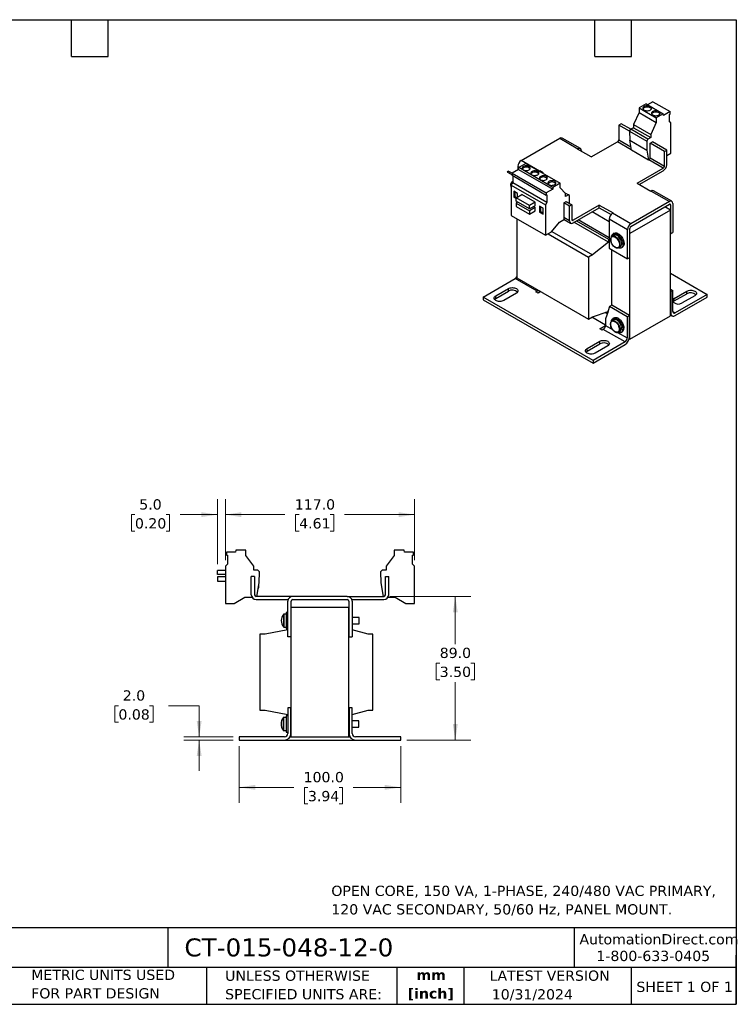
# Model space of a CAD drawing. Header units: millimetres. Extents: x 19 to 819, y 19 to 629.
# Tile 2 of 2: x 376 to 819, y 19 to 629. Entities that reach past the tile are written whole.
import ezdxf

# ---------------------------------------------------------------- set-up
doc = ezdxf.new("R2010")
doc.units = ezdxf.units.MM
doc.header["$LTSCALE"] = 3
doc.linetypes.add('SLD-Solid', pattern=[0])
doc.layers.add('TEXT', color=140, linetype='SLD-Solid', lineweight=25)
doc.styles.add('SLDTEXTSTYLE0', font='VERDANA.TTF')
doc.styles.add('SLDTEXTSTYLE1', font='VERDANAB.TTF')
doc.dimstyles.new('SLDDIMSTYLE0', dxfattribs={"dimtxt": 6.474023, "dimasz": 9.906, "dimexe": 0, "dimexo": 0.0625, "dimgap": 1.618506, "dimtad": 0, "dimtih": 1, "dimtoh": 1, "dimrnd": 1e-09, "dimzin": 4, "dimdsep": 46, "dimtxsty": 'SLDTEXTSTYLE0', "dimsah": 1, "dimcen": 0.09, "dimadec": 0, "dimazin": 1, "dimtfac": 1, "dimtofl": 0, "dimtmove": 0, "dimatfit": 3, "dimfxl": 0, "dimfrac": 2, "dimtolj": 1, "dimtzin": 12, "dimarcsym": 0})
doc.dimstyles.new('SLDDIMSTYLE2', dxfattribs={"dimtxt": 6.474023, "dimasz": 9.906, "dimexe": 0, "dimexo": 0.0625, "dimgap": 1.618506, "dimtad": 0, "dimtih": 1, "dimtoh": 1, "dimrnd": 1e-09, "dimzin": 4, "dimdsep": 46, "dimtxsty": 'SLDTEXTSTYLE0', "dimsah": 1, "dimcen": 0.09, "dimadec": 0, "dimazin": 1, "dimtfac": 1, "dimtmove": 0, "dimatfit": 0, "dimfxl": 0, "dimfrac": 2, "dimtolj": 1, "dimtzin": 12, "dimarcsym": 0})

# ---------------------------------------------------------------- blocks, each defined once
blk = doc.blocks.new('_D_2')
at = {"color": 7, "linetype": 'SLD-Solid', "lineweight": 0}
for p, q in [((511.52, 178.81), (511.52, 143.85)), ((611.52, 178.81), (611.52, 143.85)), ((511.52, 153.38), (545.29, 153.38)), ((554.06, 153.38), (551.89, 153.38)), ((551.89, 153.38), (551.89, 143.09)), ((573.3, 153.38), (575.48, 153.38)), ((575.48, 153.38), (575.48, 143.09)), ((611.52, 153.38), (582.08, 153.38)), ((551.89, 143.09), (554.06, 143.09)), ((575.48, 143.09), (573.3, 143.09))]:
    blk.add_line(p, q, dxfattribs=at)
at = {"color": 7, "linetype": 'SLD-Solid', "lineweight": 18}
for points in [[(511.52, 153.38), (521.43, 151.85), (521.43, 154.9)], [(611.52, 153.38), (601.62, 154.9), (601.62, 151.85)]]:
    blk.add_solid(points, dxfattribs=at)
at = {"color": 7, "linetype": 'SLD-Solid', "lineweight": 18, "char_height": 6.35, "attachment_point": 1, "style": 'SLDTEXTSTYLE0'}
for s, insert in [('100.0', (551.37, 162.89)), ('3.94', (554.06, 151.15))]:
    blk.add_mtext(s, dxfattribs=dict(at, insert=insert))
blk = doc.blocks.new('_D_3')
at = {"color": 7, "linetype": 'SLD-Solid', "lineweight": 0}
for p, q in [((436.79, 203.93), (434.62, 203.93)), ((434.62, 203.93), (434.62, 193.64)), ((456.03, 203.93), (458.2, 203.93)), ((458.2, 203.93), (458.2, 193.64)), ((467.7, 203.93), (486.75, 203.93)), ((486.75, 203.93), (486.75, 184.62)), ((434.62, 193.64), (436.79, 193.64)), ((458.2, 193.64), (456.03, 193.64)), ((507.71, 184.62), (477.23, 184.62)), ((507.71, 182.62), (477.23, 182.62)), ((486.75, 182.62), (486.75, 163.57))]:
    blk.add_line(p, q, dxfattribs=at)
at = {"color": 7, "linetype": 'SLD-Solid', "lineweight": 18}
for points in [[(486.75, 184.62), (488.28, 194.53), (485.23, 194.53)], [(486.75, 182.62), (485.23, 172.72), (488.28, 172.72)]]:
    blk.add_solid(points, dxfattribs=at)
at = {"color": 7, "linetype": 'SLD-Solid', "lineweight": 18, "char_height": 6.35, "attachment_point": 1, "style": 'SLDTEXTSTYLE0'}
for s, insert in [('2.0', (439.48, 213.44)), ('0.08', (436.79, 201.7))]:
    blk.add_mtext(s, dxfattribs=dict(at, insert=insert))
blk = doc.blocks.new('_D_4')
at = {"color": 7, "linetype": 'SLD-Solid', "lineweight": 0}
for p, q in [((604.83, 271.62), (654.78, 271.62)), ((645.25, 271.62), (645.25, 242.04)), ((635.63, 230.3), (633.46, 230.3)), ((633.46, 230.3), (633.46, 220.01)), ((654.87, 230.3), (657.04, 230.3)), ((657.04, 230.3), (657.04, 220.01)), ((633.46, 220.01), (635.63, 220.01)), ((657.04, 220.01), (654.87, 220.01)), ((645.25, 182.62), (645.25, 218.57)), ((615.33, 182.62), (654.78, 182.62))]:
    blk.add_line(p, q, dxfattribs=at)
at = {"color": 7, "linetype": 'SLD-Solid', "lineweight": 18}
for points in [[(645.25, 271.62), (643.73, 261.72), (646.77, 261.72)], [(645.25, 182.62), (646.77, 192.53), (643.73, 192.53)]]:
    blk.add_solid(points, dxfattribs=at)
at = {"color": 7, "linetype": 'SLD-Solid', "lineweight": 18, "char_height": 6.35, "attachment_point": 1, "style": 'SLDTEXTSTYLE0'}
for s, insert in [('89.0', (635.63, 239.82)), ('3.50', (635.63, 228.08))]:
    blk.add_mtext(s, dxfattribs=dict(at, insert=insert))
blk = doc.blocks.new('_D_5')
at = {"color": 7, "linetype": 'SLD-Solid', "lineweight": 0}
for p, q in [((503.02, 294.12), (503.02, 331.74)), ((620.02, 294.12), (620.02, 331.74)), ((503.02, 322.21), (539.86, 322.21)), ((548.63, 322.21), (546.46, 322.21)), ((546.46, 322.21), (546.46, 311.92)), ((567.87, 322.21), (570.04, 322.21)), ((570.04, 322.21), (570.04, 311.92)), ((620.02, 322.21), (576.64, 322.21)), ((546.46, 311.92), (548.63, 311.92)), ((570.04, 311.92), (567.87, 311.92))]:
    blk.add_line(p, q, dxfattribs=at)
at = {"color": 7, "linetype": 'SLD-Solid', "lineweight": 18}
for points in [[(503.02, 322.21), (512.93, 320.69), (512.93, 323.74)], [(620.02, 322.21), (610.12, 323.74), (610.12, 320.69)]]:
    blk.add_solid(points, dxfattribs=at)
at = {"color": 7, "linetype": 'SLD-Solid', "lineweight": 18, "char_height": 6.35, "attachment_point": 1, "style": 'SLDTEXTSTYLE0'}
for s, insert in [('117.0', (545.94, 331.73)), ('4.61', (548.63, 319.99))]:
    blk.add_mtext(s, dxfattribs=dict(at, insert=insert))
blk = doc.blocks.new('_D_6')
at = {"color": 7, "linetype": 'SLD-Solid', "lineweight": 0}
for p, q in [((498.02, 291.51), (498.02, 331.74)), ((503.02, 294.12), (503.02, 331.74)), ((447, 322.21), (444.82, 322.21)), ((444.82, 322.21), (444.82, 311.92)), ((466.24, 322.21), (468.41, 322.21)), ((468.41, 322.21), (468.41, 311.92)), ((498.02, 322.21), (475.01, 322.21)), ((503.02, 322.21), (522.07, 322.21)), ((444.82, 311.92), (447, 311.92)), ((468.41, 311.92), (466.24, 311.92))]:
    blk.add_line(p, q, dxfattribs=at)
at = {"color": 7, "linetype": 'SLD-Solid', "lineweight": 18}
for points in [[(498.02, 322.21), (488.12, 323.74), (488.12, 320.69)], [(503.02, 322.21), (512.93, 320.69), (512.93, 323.74)]]:
    blk.add_solid(points, dxfattribs=at)
at = {"color": 7, "linetype": 'SLD-Solid', "lineweight": 18, "char_height": 6.35, "attachment_point": 1, "style": 'SLDTEXTSTYLE0'}
for s, insert in [('5.0', (449.69, 331.73)), ('0.20', (447, 319.99))]:
    blk.add_mtext(s, dxfattribs=dict(at, insert=insert))

msp = doc.modelspace()

# ---------------------------------------------------------------- linework, layer by layer
for p, q in [((763.372, 576.499), (759.008, 573.98)), ((759.008, 573.98), (759.008, 571.122)), ((759.008, 573.98), (769.615, 567.857)), ((763.372, 576.499), (773.978, 570.376)), ((767.526, 577.836), (764.291, 575.968)), ((767.526, 577.836), (778.133, 571.713)), ((759.008, 571.122), (755.579, 563.79)), ((759.008, 571.122), (769.615, 564.999)), ((773.978, 570.376), (769.615, 567.857)), ((769.615, 567.857), (769.615, 564.999)), ((774.14, 569.408), (773.978, 570.376)), ((778.133, 571.713), (774.14, 569.408)), ((777.711, 569.955), (778.133, 570.198)), ((777.711, 565.334), (777.711, 569.955)), ((778.133, 570.198), (778.133, 571.713)), ((747.801, 564.242), (746.387, 563.426)), ((753.117, 559.54), (746.387, 563.426)), ((746.387, 563.426), (746.387, 554.28)), ((753.811, 560.772), (747.801, 564.242)), ((755.579, 561.793), (753.811, 560.773)), ((755.579, 563.79), (766.186, 557.667)), ((755.579, 563.79), (755.579, 561.793)), ((755.579, 561.793), (766.186, 555.67)), ((769.615, 564.999), (766.186, 557.667)), ((778.56, 564.844), (777.711, 565.334)), ((778.56, 545.982), (778.56, 564.844)), ((686.035, 541.483), (709.864, 555.239)), ((709.864, 555.239), (721.178, 548.708)), ((722.678, 548.857), (711.364, 555.388)), ((753.116, 559.569), (753.811, 560.773)), ((753.116, 559.569), (763.723, 553.446)), ((753.116, 559.569), (753.201, 553.998)), ((764.418, 554.65), (753.811, 560.773)), ((766.186, 555.67), (764.418, 554.65)), ((766.186, 557.667), (766.186, 555.67)), ((721.178, 548.708), (720.931, 548.565)), ((729.416, 543.667), (745.679, 553.056)), ((754.181, 548.148), (745.679, 553.056)), ((746.387, 554.28), (753.878, 549.956)), ((753.201, 553.998), (763.808, 547.875)), ((754.24, 547.793), (753.201, 553.998)), ((764.418, 554.65), (763.723, 553.446)), ((763.723, 553.446), (763.808, 547.875)), ((765.832, 552.2), (767.246, 553.016)), ((765.832, 543.055), (765.832, 552.2)), ((774.671, 547.097), (765.832, 552.2)), ((776.085, 547.914), (767.246, 553.016)), ((729.416, 543.667), (720.931, 548.565)), ((723.299, 547.483), (723.299, 547.198)), ((764.847, 541.67), (754.24, 547.793)), ((763.808, 547.875), (764.847, 541.67)), ((765.832, 543.055), (774.671, 537.952)), ((774.671, 547.097), (776.085, 547.914)), ((774.671, 537.952), (774.671, 547.097)), ((776.085, 538.769), (776.085, 547.914)), ((776.085, 544.553), (778.56, 545.982)), ((683.914, 537.809), (683.914, 535.69)), ((684.829, 537.28), (683.914, 537.809)), ((684.338, 535.935), (684.5, 537.09)), ((688.863, 539.609), (684.5, 537.09)), ((705.713, 524.844), (684.5, 537.09)), ((697.349, 534.952), (686.035, 541.483)), ((688.863, 539.609), (710.077, 527.363)), ((757.7, 527.339), (773.964, 536.727)), ((764.847, 541.67), (765.125, 541.83)), ((773.964, 536.727), (765.125, 541.83)), ((677.594, 534.25), (677.994, 534.943)), ((677.594, 534.25), (680.345, 532.661)), ((680.345, 532.662), (677.594, 534.25)), ((680.345, 533.585), (677.994, 534.943)), ((684.338, 535.935), (680.345, 533.63)), ((680.345, 533.63), (680.345, 532.116)), ((680.345, 533.63), (701.559, 521.384)), ((701.559, 519.87), (680.345, 532.116)), ((680.767, 531.873), (680.767, 527.738)), ((684.338, 535.935), (705.551, 523.689)), ((697.149, 534.826), (697.349, 534.952)), ((697.349, 534.952), (697.596, 535.095)), ((699.717, 533.87), (697.596, 535.095)), ((697.596, 535.095), (697.596, 534.568)), ((699.717, 533.87), (699.261, 533.607)), ((759.115, 526.522), (773.964, 535.094)), ((679.918, 526.269), (680.767, 527.738)), ((679.918, 526.269), (701.132, 514.022)), ((679.918, 526.269), (679.918, 507.407)), ((680.767, 528.529), (680.464, 528.355)), ((701.98, 515.492), (680.767, 527.738)), ((705.713, 524.844), (705.551, 523.689)), ((710.077, 527.363), (705.713, 524.844)), ((710.077, 524.505), (710.077, 527.363)), ((713.506, 521.133), (710.077, 524.505)), ((757.7, 527.339), (766.186, 522.44)), ((683.737, 521.054), (681.403, 522.401)), ((681.403, 522.401), (681.403, 518.727)), ((681.403, 518.727), (682.111, 519.135)), ((681.403, 518.727), (682.853, 517.89)), ((682.111, 521.993), (682.111, 519.135)), ((682.111, 519.135), (683.152, 518.534)), ((682.853, 518.361), (686.389, 520.402)), ((682.853, 516.238), (682.853, 518.361)), ((691.126, 513.585), (682.853, 518.361)), ((683.737, 518.872), (683.737, 521.054)), ((694.662, 515.626), (686.389, 520.402)), ((705.551, 523.689), (701.559, 521.384)), ((701.559, 521.384), (701.559, 519.87)), ((701.559, 519.87), (701.98, 520.113)), ((701.98, 520.113), (701.98, 515.492)), ((713.397, 521.24), (715.274, 520.157)), ((713.506, 519.136), (713.506, 521.133)), ((715.274, 520.157), (713.506, 519.136)), ((715.969, 519.755), (715.274, 520.157)), ((715.896, 514.898), (715.969, 519.755)), ((766.433, 522.583), (766.186, 522.44)), ((766.433, 522.583), (777.747, 516.052)), ((779.247, 516.2), (767.933, 522.732)), ((691.126, 511.462), (682.853, 516.238)), ((683.843, 515.667), (682.853, 515.095)), ((682.853, 515.095), (682.853, 512.972)), ((682.853, 515.095), (691.126, 510.319)), ((682.853, 512.972), (691.126, 508.196)), ((694.662, 515.626), (691.126, 513.585)), ((691.126, 511.462), (691.126, 513.585)), ((694.662, 513.503), (691.126, 511.462)), ((694.662, 512.36), (691.126, 510.319)), ((694.343, 512.544), (694.343, 513.32)), ((694.343, 512.544), (694.662, 512.36)), ((694.662, 513.503), (694.662, 515.626)), ((694.662, 510.237), (694.662, 512.36)), ((699.647, 511.87), (697.313, 513.217)), ((697.313, 513.217), (697.313, 509.542)), ((698.02, 512.809), (698.02, 509.951)), ((701.98, 515.492), (701.132, 514.022)), ((701.132, 514.022), (701.132, 495.16)), ((712.445, 515.258), (713.86, 516.074)), ((712.445, 515.258), (712.445, 506.112)), ((715.981, 513.217), (712.445, 515.258)), ((713.86, 516.074), (717.395, 514.033)), ((717.395, 514.033), (715.981, 513.217)), ((715.981, 504.071), (715.981, 513.217)), ((717.395, 514.033), (717.395, 504.888)), ((734.366, 513.868), (718.102, 504.479)), ((718.102, 502.846), (734.366, 512.235)), ((734.366, 513.868), (742.851, 508.97)), ((734.366, 512.235), (734.366, 513.868)), ((734.366, 512.235), (741.659, 508.025)), ((777.747, 516.052), (753.917, 502.295)), ((753.917, 500.662), (777.747, 514.419)), ((778.383, 510.703), (774.847, 512.745)), ((777.747, 514.419), (778.454, 514.01)), ((778.454, 514.01), (778.454, 496.047)), ((779.868, 514.827), (779.868, 496.863)), ((679.918, 507.407), (701.132, 495.16)), ((691.126, 510.319), (691.126, 508.196)), ((691.126, 508.196), (694.662, 510.237)), ((697.313, 509.542), (698.02, 509.951)), ((697.313, 509.542), (699.647, 508.195)), ((698.02, 509.951), (699.647, 509.012)), ((699.647, 508.195), (699.647, 511.87)), ((715.981, 504.071), (712.445, 506.112)), ((740.482, 503.601), (729.946, 509.683)), ((742.604, 508.827), (742.851, 508.97)), ((753.917, 502.295), (742.604, 508.827)), ((778.383, 510.703), (753.281, 496.212)), ((778.383, 445.379), (778.383, 510.703)), ((683.419, 505.386), (683.419, 468.772)), ((704.879, 497.324), (709.673, 503.287)), ((709.673, 503.287), (712.73, 505.052)), ((712.627, 504.992), (716.602, 502.698)), ((717.395, 504.888), (718.102, 504.479)), ((739.987, 490.903), (718.7, 503.192)), ((720.327, 504.131), (739.987, 492.781)), ((740.482, 493.557), (721.246, 504.661)), ((751.796, 498.621), (740.482, 505.152)), ((740.482, 505.152), (740.482, 487.189)), ((701.132, 495.16), (704.879, 497.324)), ((702.659, 496.042), (727.684, 481.596)), ((704.996, 497.469), (730.088, 482.983)), ((743.432, 495.144), (742.34, 494.514)), ((743.639, 496.419), (742.932, 496.01)), ((751.796, 480.657), (751.796, 498.621)), ((753.21, 481.474), (753.21, 499.438)), ((753.281, 496.212), (753.21, 496.253)), ((753.281, 430.888), (753.281, 496.212)), ((778.454, 496.047), (778.383, 496.087)), ((778.454, 496.047), (779.868, 496.863)), ((739.987, 490.903), (730.088, 482.983)), ((739.987, 492.781), (740.482, 493.067)), ((739.987, 492.781), (739.987, 490.903)), ((746.34, 487.585), (747.432, 488.216)), ((747.932, 487.35), (748.639, 487.758)), ((730.088, 482.983), (727.684, 481.596)), ((727.684, 481.596), (727.684, 443.218)), ((740.482, 487.189), (751.796, 480.657)), ((741.967, 486.331), (741.967, 451.709)), ((753.21, 481.474), (751.796, 480.657)), ((778.383, 471.709), (801.187, 458.544)), ((662.594, 456.911), (682.393, 468.341)), ((695.828, 460.585), (682.393, 468.341)), ((683.419, 468.772), (727.684, 443.218)), ((670.298, 457.689), (678.076, 462.179)), ((670.298, 456.056), (678.076, 460.546)), ((670.298, 456.056), (670.298, 457.689)), ((683.026, 459.322), (675.248, 454.831)), ((678.076, 460.546), (678.076, 462.179)), ((695.121, 460.177), (695.828, 460.585)), ((696.536, 459.36), (695.121, 460.177)), ((698.128, 460.28), (696.536, 459.36)), ((778.383, 461.914), (779.974, 460.996)), ((778.383, 460.281), (778.56, 460.179)), ((779.974, 460.996), (778.56, 460.179)), ((778.56, 460.179), (778.56, 447.115)), ((779.974, 447.931), (779.974, 460.996)), ((780.755, 456.134), (788.534, 460.624)), ((780.755, 454.5), (788.534, 458.991)), ((801.187, 458.544), (781.388, 447.114)), ((793.483, 457.766), (785.705, 453.276)), ((788.534, 458.991), (788.534, 460.624)), ((801.187, 456.911), (801.187, 458.544)), ((730.477, 417.724), (662.594, 456.911)), ((662.594, 456.911), (662.594, 455.278)), ((662.594, 455.278), (730.477, 416.091)), ((742.144, 451.811), (740.73, 450.995)), ((753.104, 445.484), (742.144, 451.811)), ((780.755, 454.5), (780.755, 456.134)), ((781.388, 445.481), (801.187, 456.911)), ((730.088, 444.606), (739.881, 448.079)), ((739.301, 446.634), (737.972, 447.402)), ((739.76, 448.036), (738.255, 443.441)), ((740.73, 450.995), (739.881, 448.405)), ((739.881, 448.079), (739.881, 448.405)), ((751.69, 444.667), (740.73, 450.995)), ((753.104, 445.484), (751.69, 444.667)), ((753.104, 432.419), (753.104, 445.484)), ((753.281, 430.888), (778.383, 445.379)), ((778.56, 447.115), (778.383, 447.217)), ((778.383, 445.864), (779.388, 445.283)), ((779.974, 447.931), (781.388, 447.114)), ((727.684, 443.218), (730.088, 444.606)), ((738.255, 439.563), (729.803, 444.442)), ((734.719, 437.317), (738.255, 439.358)), ((738.255, 443.441), (738.255, 439.359)), ((738.255, 439.359), (742.476, 436.922)), ((743.326, 442.824), (742.234, 442.193)), ((742.234, 442.193), (742.31, 442.234)), ((743.533, 444.098), (742.826, 443.69)), ((751.69, 444.667), (751.69, 431.603)), ((736.133, 436.501), (734.719, 437.317)), ((736.841, 436.909), (736.133, 436.501)), ((750.276, 429.153), (736.841, 436.909)), ((745.673, 435.076), (751.69, 431.603)), ((746.233, 435.265), (747.326, 435.895)), ((746.276, 435.29), (746.233, 435.265)), ((747.826, 435.029), (748.533, 435.437)), ((726.874, 425.028), (734.652, 429.519)), ((726.874, 423.395), (734.652, 427.886)), ((750.276, 429.153), (730.477, 417.724)), ((730.477, 416.091), (750.276, 427.52)), ((734.652, 427.886), (734.652, 429.519)), ((752.906, 431.105), (753.281, 430.888)), ((726.874, 423.395), (726.874, 425.028)), ((739.602, 426.661), (731.824, 422.171)), ((730.477, 417.724), (730.477, 416.091)), ((503.629, 299.022), (503.629, 297.168)), ((509.275, 299.022), (503.629, 299.022)), ((509.504, 300.322), (509.275, 299.022)), ((515.675, 300.322), (509.504, 300.322)), ((515.675, 296.822), (515.675, 300.322)), ((607.375, 300.322), (607.375, 296.822)), ((613.546, 300.322), (607.375, 300.322)), ((613.775, 299.022), (613.546, 300.322)), ((619.421, 299.022), (613.775, 299.022)), ((619.421, 297.168), (619.421, 299.022)), ((503.629, 297.168), (504.225, 297.168)), ((504.225, 297.168), (504.225, 291.508)), ((520.525, 290.268), (515.675, 296.822)), ((607.375, 296.822), (602.525, 290.268)), ((618.825, 297.168), (619.421, 297.168)), ((618.825, 291.508), (618.825, 297.168)), ((498.025, 285.098), (498.025, 287.698)), ((503.025, 287.698), (498.025, 287.698)), ((504.225, 291.508), (503.025, 290.308)), ((503.025, 290.308), (503.025, 267.208)), ((520.525, 287.822), (520.525, 290.268)), ((523.025, 287.822), (520.525, 287.822)), ((524.008, 286.839), (523.025, 287.822)), ((523.888, 279.957), (524.008, 286.839)), ((600.025, 287.822), (599.042, 286.839)), ((599.042, 286.839), (599.162, 279.957)), ((602.525, 287.822), (600.025, 287.822)), ((602.525, 290.268), (602.525, 287.822)), ((620.025, 290.308), (618.825, 291.508)), ((620.025, 267.208), (620.025, 290.308)), ((503.025, 285.098), (498.025, 285.098)), ((498.025, 283.698), (498.025, 281.098)), ((503.025, 283.698), (498.025, 283.698)), ((498.025, 281.098), (503.025, 281.098)), ((519.025, 272.622), (519.025, 283.822)), ((521.025, 283.822), (519.025, 283.822)), ((521.025, 283.822), (521.025, 272.622)), ((602.025, 272.622), (602.025, 283.822)), ((602.025, 283.822), (604.025, 283.822)), ((604.025, 272.622), (604.025, 283.822)), ((522.418, 271.622), (523.888, 279.957)), ((523.335, 276.822), (523.725, 276.822)), ((523.725, 276.822), (523.725, 279.034)), ((599.162, 279.957), (600.632, 271.622)), ((508.325, 267.208), (515.104, 271.122)), ((515.104, 271.122), (519.427, 271.122)), ((544.675, 271.622), (522.025, 271.622)), ((522.025, 269.622), (541.846, 269.622)), ((541.675, 246.622), (541.675, 268.622)), ((543.675, 246.622), (543.675, 268.622)), ((578.375, 271.622), (544.675, 271.622)), ((544.675, 269.622), (578.375, 269.622)), ((578.375, 271.622), (601.025, 271.622)), ((579.375, 268.622), (579.375, 246.622)), ((581.203, 269.622), (601.025, 269.622)), ((581.375, 268.622), (581.375, 246.622)), ((603.623, 271.122), (607.946, 271.122)), ((607.946, 271.122), (614.725, 267.208)), ((503.025, 267.208), (508.325, 267.208)), ((543.775, 184.621), (543.775, 264.622)), ((579.275, 264.622), (543.775, 264.622)), ((579.275, 184.621), (579.275, 264.622)), ((614.725, 267.208), (620.025, 267.208)), ((538.84, 260.475), (538.84, 256.622)), ((538.84, 256.622), (538.84, 252.769)), ((540.675, 260.622), (539.13, 260.622)), ((539.13, 260.622), (539.13, 252.622)), ((541.675, 261.622), (540.675, 261.622)), ((540.675, 261.622), (540.675, 251.622)), ((543.775, 258.872), (543.675, 258.872)), ((579.375, 258.622), (579.275, 258.622)), ((585.675, 258.622), (581.375, 258.622)), ((585.675, 254.622), (585.675, 258.622)), ((541.675, 250.821), (527.675, 248.121)), ((539.13, 252.622), (540.675, 252.622)), ((540.675, 251.622), (541.675, 251.622)), ((543.675, 254.372), (543.775, 254.372)), ((579.275, 254.622), (579.375, 254.622)), ((581.375, 254.622), (585.675, 254.622)), ((591.375, 248.121), (581.375, 250.821)), ((524.275, 248.121), (524.275, 201.121)), ((527.675, 248.121), (524.275, 248.121)), ((543.675, 246.622), (541.675, 246.622)), ((543.775, 248.121), (543.675, 248.121)), ((579.375, 248.121), (579.275, 248.121)), ((579.375, 246.622), (581.375, 246.622)), ((594.267, 248.121), (591.375, 248.121)), ((594.267, 201.121), (594.267, 248.121)), ((541.525, 202.621), (541.525, 186.621)), ((543.525, 202.621), (541.525, 202.621)), ((543.525, 186.621), (543.525, 202.621)), ((579.525, 202.621), (579.525, 186.621)), ((581.525, 202.621), (579.525, 202.621)), ((581.525, 186.621), (581.525, 202.621)), ((524.275, 201.121), (527.675, 201.121)), ((527.675, 201.121), (541.525, 198.45)), ((538.69, 196.474), (538.69, 192.621)), ((540.525, 196.621), (538.98, 196.621)), ((538.98, 196.621), (538.98, 192.621)), ((541.525, 197.621), (540.525, 197.621)), ((540.525, 197.621), (540.525, 192.621)), ((543.525, 197.692), (543.675, 198.121)), ((543.675, 198.121), (543.675, 201.121)), ((543.775, 201.121), (543.675, 201.121)), ((579.375, 201.121), (579.275, 201.121)), ((579.375, 201.121), (579.375, 198.121)), ((579.375, 198.121), (579.525, 197.692)), ((581.525, 198.462), (591.375, 201.121)), ((591.375, 201.121), (594.267, 201.121)), ((538.69, 192.621), (538.69, 188.768)), ((538.98, 192.621), (538.98, 188.621)), ((540.525, 192.621), (540.525, 187.621)), ((543.775, 194.871), (543.525, 194.871)), ((543.525, 190.371), (543.775, 190.371)), ((579.525, 194.621), (579.275, 194.621)), ((579.275, 190.621), (579.525, 190.621)), ((585.525, 194.621), (581.525, 194.621)), ((581.525, 190.621), (585.525, 190.621)), ((585.525, 192.621), (585.525, 194.621)), ((585.525, 190.621), (585.525, 192.621)), ((511.525, 184.621), (511.525, 182.621)), ((539.525, 184.621), (511.525, 184.621)), ((538.98, 188.621), (540.525, 188.621)), ((540.525, 187.621), (541.525, 187.621)), ((542.989, 184.621), (543.775, 184.621)), ((543.775, 184.621), (579.275, 184.621)), ((579.275, 184.621), (580.061, 184.621)), ((611.525, 184.621), (583.525, 184.621)), ((611.525, 182.621), (611.525, 184.621)), ((511.525, 182.621), (539.525, 182.621)), ((539.525, 182.621), (583.525, 182.621)), ((583.525, 182.621), (611.525, 182.621))]:
    msp.add_line(p, q)
at = {"flags": 128}
for points in [[(762.12, 572.714), (762.592, 572.497), (763.137, 572.345), (763.727, 572.268), (764.331, 572.268), (764.921, 572.345), (765.465, 572.497), (765.938, 572.714), (766.315, 572.987), (766.577, 573.302), (766.712, 573.642), (766.712, 573.991), (766.577, 574.331), (766.315, 574.646), (765.938, 574.919), (765.465, 575.136), (764.921, 575.288), (764.331, 575.365), (763.727, 575.365), (763.137, 575.288), (762.592, 575.136), (762.12, 574.919), (761.743, 574.646), (761.48, 574.331), (761.346, 573.991), (761.346, 573.642), (761.48, 573.302), (761.743, 572.987), (762.12, 572.714)], [(766.635, 573.408), (766.577, 573.515), (766.315, 573.829), (765.938, 574.102), (765.465, 574.32), (764.921, 574.471), (764.331, 574.549), (763.727, 574.549), (763.137, 574.471), (762.592, 574.32), (762.12, 574.102), (761.743, 573.829), (761.48, 573.515), (761.423, 573.408)], [(767.423, 569.653), (767.896, 569.435), (768.44, 569.284), (769.03, 569.206), (769.634, 569.206), (770.224, 569.284), (770.769, 569.435), (771.241, 569.653), (771.618, 569.926), (771.881, 570.24), (772.015, 570.581), (772.015, 570.93), (771.881, 571.27), (771.618, 571.584), (771.241, 571.857), (770.769, 572.075), (770.224, 572.226), (769.634, 572.304), (769.03, 572.304), (768.44, 572.226), (767.896, 572.075), (767.423, 571.857), (767.046, 571.584), (766.784, 571.27), (766.649, 570.93), (766.649, 570.581), (766.784, 570.24), (767.046, 569.926), (767.423, 569.653)], [(771.938, 570.347), (771.881, 570.453), (771.618, 570.768), (771.241, 571.041), (770.769, 571.258), (770.224, 571.41), (769.634, 571.487), (769.03, 571.487), (768.44, 571.41), (767.896, 571.258), (767.423, 571.041), (767.046, 570.768), (766.784, 570.453), (766.726, 570.347)], [(687.378, 535.69), (687.834, 535.482), (688.36, 535.341), (688.928, 535.273), (689.509, 535.283), (690.069, 535.37), (690.58, 535.529), (691.014, 535.751), (691.347, 536.026), (691.561, 536.337), (691.645, 536.669), (691.595, 537.003), (691.412, 537.321), (691.107, 537.606), (690.697, 537.843), (690.203, 538.019), (689.652, 538.124), (689.074, 538.153), (688.499, 538.105), (687.96, 537.981), (687.484, 537.789), (687.098, 537.539), (686.823, 537.244), (686.673, 536.92), (686.656, 536.585), (686.773, 536.257), (687.018, 535.953), (687.378, 535.69)], [(692.682, 532.629), (693.137, 532.421), (693.663, 532.279), (694.232, 532.212), (694.812, 532.221), (695.373, 532.308), (695.883, 532.467), (696.317, 532.69), (696.65, 532.964), (696.864, 533.276), (696.948, 533.607), (696.898, 533.941), (696.715, 534.259), (696.411, 534.544), (696, 534.781), (695.506, 534.957), (694.955, 535.063), (694.377, 535.092), (693.802, 535.043), (693.263, 534.92), (692.788, 534.727), (692.402, 534.477), (692.126, 534.182), (691.976, 533.858), (691.959, 533.524), (692.076, 533.195), (692.322, 532.892), (692.682, 532.629)], [(697.985, 529.567), (698.44, 529.359), (698.966, 529.218), (699.535, 529.15), (700.115, 529.16), (700.676, 529.247), (701.187, 529.406), (701.62, 529.628), (701.953, 529.903), (702.168, 530.214), (702.252, 530.546), (702.201, 530.88), (702.019, 531.198), (701.714, 531.483), (701.303, 531.72), (700.809, 531.896), (700.258, 532.001), (699.68, 532.03), (699.106, 531.982), (698.566, 531.858), (698.091, 531.666), (697.705, 531.416), (697.429, 531.121), (697.279, 530.797), (697.262, 530.462), (697.38, 530.134), (697.625, 529.83), (697.985, 529.567)], [(679.918, 524.936), (679.744, 525.567), (679.648, 526.215), (679.648, 526.818), (679.744, 527.355), (679.932, 527.808), (680.207, 528.162), (680.559, 528.404), (680.767, 528.483)], [(703.288, 526.506), (703.744, 526.298), (704.27, 526.156), (704.838, 526.089), (705.418, 526.098), (705.979, 526.185), (706.49, 526.344), (706.924, 526.567), (707.257, 526.841), (707.471, 527.153), (707.555, 527.484), (707.504, 527.818), (707.322, 528.136), (707.017, 528.421), (706.607, 528.658), (706.113, 528.834), (705.562, 528.94), (704.983, 528.969), (704.409, 528.92), (703.87, 528.797), (703.394, 528.604), (703.008, 528.354), (702.733, 528.059), (702.583, 527.735), (702.566, 527.4), (702.683, 527.072), (702.928, 526.769), (703.288, 526.506)], [(746.859, 489.358), (746.81, 488.791), (746.664, 488.301), (746.427, 487.907), (746.107, 487.621), (745.715, 487.456), (745.267, 487.416), (744.777, 487.503), (744.264, 487.713), (743.747, 488.041), (743.243, 488.472), (742.772, 488.993), (742.35, 489.583), (741.993, 490.223), (741.713, 490.888), (741.52, 491.554), (741.422, 492.198), (741.422, 492.796), (741.52, 493.327), (741.713, 493.771), (741.993, 494.113), (742.35, 494.339), (742.772, 494.443), (743.243, 494.419), (743.747, 494.27), (744.264, 493.999), (744.777, 493.618), (745.267, 493.14), (745.715, 492.582), (746.107, 491.964), (746.427, 491.309), (746.664, 490.64), (746.81, 489.982), (746.859, 489.358)], [(741.923, 494.21), (742.005, 494.661), (742.194, 495.189), (742.472, 495.622), (742.831, 495.947), (743.26, 496.156), (743.749, 496.242), (744.284, 496.204), (744.85, 496.043), (745.432, 495.763), (746.014, 495.371), (746.58, 494.879), (747.115, 494.299), (747.604, 493.648), (748.033, 492.944), (748.392, 492.204), (748.67, 491.451), (748.859, 490.704), (748.955, 489.983), (748.955, 489.309), (748.859, 488.699), (748.67, 488.171), (748.392, 487.738), (748.033, 487.413), (747.604, 487.205), (747.115, 487.118), (746.58, 487.156), (746.014, 487.317), (745.844, 487.387)], [(742.37, 494.53), (742.434, 494.563), (742.851, 494.686), (743.318, 494.685), (743.82, 494.56), (744.34, 494.316), (744.859, 493.96), (745.361, 493.505), (745.829, 492.967), (746.245, 492.363), (746.597, 491.715), (746.872, 491.044), (747.06, 490.373), (747.156, 489.725), (747.156, 489.122), (747.06, 488.585), (746.872, 488.132), (746.597, 487.778), (746.344, 487.588)], [(747.432, 488.216), (747.689, 488.409), (747.964, 488.763), (748.152, 489.216), (748.248, 489.753), (748.248, 490.356), (748.152, 491.003), (747.964, 491.674), (747.689, 492.345), (747.337, 492.994), (746.921, 493.598), (746.454, 494.136), (745.952, 494.591), (745.432, 494.946), (744.912, 495.191), (744.41, 495.316), (743.943, 495.317), (743.526, 495.194), (743.432, 495.144)], [(743.639, 496.419), (743.967, 496.564), (744.456, 496.65), (744.991, 496.613), (745.557, 496.451), (746.139, 496.171), (746.721, 495.779), (747.287, 495.287), (747.822, 494.708), (748.311, 494.057), (748.74, 493.352), (749.099, 492.613), (749.377, 491.859), (749.566, 491.112), (749.663, 490.391), (749.663, 489.717), (749.566, 489.108), (749.377, 488.579), (749.099, 488.147), (748.74, 487.822), (748.639, 487.758)], [(675.248, 454.831), (674.718, 454.58), (674.113, 454.393), (673.456, 454.278), (672.773, 454.24), (672.09, 454.278), (671.434, 454.393), (670.829, 454.58), (670.298, 454.831), (669.863, 455.138), (669.54, 455.487), (669.34, 455.866), (669.273, 456.26), (669.34, 456.654), (669.54, 457.033), (669.863, 457.383), (670.298, 457.689)], [(678.076, 462.179), (678.607, 462.43), (679.212, 462.617), (679.869, 462.732), (680.551, 462.771), (681.234, 462.732), (681.891, 462.617), (682.496, 462.43), (683.026, 462.179), (683.461, 461.873), (683.785, 461.524), (683.984, 461.145), (684.051, 460.75), (683.984, 460.356), (683.785, 459.977), (683.461, 459.628), (683.026, 459.322)], [(788.534, 460.624), (789.064, 460.875), (789.669, 461.062), (790.326, 461.177), (791.009, 461.216), (791.691, 461.177), (792.348, 461.062), (792.953, 460.875), (793.483, 460.624), (793.919, 460.318), (794.242, 459.968), (794.441, 459.589), (794.509, 459.195), (794.441, 458.801), (794.242, 458.422), (793.919, 458.073), (793.483, 457.766)], [(669.572, 455.444), (669.863, 455.75), (670.298, 456.056)], [(780.029, 453.888), (780.32, 454.194), (780.755, 454.5)], [(746.753, 437.038), (746.704, 436.471), (746.558, 435.981), (746.321, 435.586), (746.001, 435.301), (745.609, 435.135), (745.161, 435.095), (744.671, 435.182), (744.158, 435.393), (743.641, 435.72), (743.137, 436.152), (742.666, 436.672), (742.244, 437.263), (741.887, 437.902), (741.607, 438.567), (741.414, 439.233), (741.316, 439.877), (741.316, 440.476), (741.414, 441.006), (741.607, 441.45), (741.887, 441.792), (742.244, 442.019), (742.666, 442.122), (743.137, 442.098), (743.641, 441.949), (744.158, 441.679), (744.671, 441.298), (745.161, 440.819), (745.609, 440.261), (746.001, 439.643), (746.321, 438.988), (746.558, 438.32), (746.704, 437.661), (746.753, 437.038)], [(741.813, 441.845), (741.839, 442.045), (741.982, 442.616), (742.216, 443.098), (742.536, 443.478), (742.931, 443.746), (743.392, 443.894), (743.906, 443.918), (744.458, 443.818), (745.034, 443.597), (745.618, 443.26), (746.194, 442.816), (746.746, 442.278), (747.26, 441.661), (747.72, 440.981), (748.116, 440.256), (748.435, 439.508), (748.67, 438.755), (748.813, 438.018), (748.861, 437.318)], [(742.31, 442.234), (742.529, 442.319), (742.973, 442.38), (743.46, 442.317), (743.973, 442.132), (744.495, 441.83), (745.008, 441.424), (745.494, 440.925), (745.938, 440.351), (746.324, 439.723), (746.638, 439.06), (746.871, 438.386), (747.014, 437.724), (747.062, 437.096)], [(748.154, 437.727), (748.106, 438.355), (747.963, 439.017), (747.731, 439.691), (747.416, 440.353), (747.03, 440.982), (746.587, 441.555), (746.1, 442.054), (745.587, 442.461), (745.065, 442.762), (744.552, 442.948), (744.065, 443.011), (743.621, 442.95), (743.326, 442.824)], [(743.533, 444.098), (743.638, 444.154), (744.099, 444.302), (744.613, 444.326), (745.165, 444.226), (745.741, 444.005), (746.325, 443.668), (746.901, 443.224), (747.453, 442.687), (747.967, 442.069), (748.428, 441.389), (748.823, 440.665), (749.142, 439.916), (749.377, 439.163), (749.52, 438.426), (749.569, 437.727)], [(748.861, 437.318), (748.813, 436.674), (748.67, 436.103), (748.435, 435.621), (748.116, 435.241), (747.72, 434.973), (747.26, 434.825), (746.746, 434.801), (746.194, 434.901), (745.786, 435.046)], [(734.652, 429.519), (735.182, 429.77), (735.788, 429.957), (736.444, 430.072), (737.127, 430.11), (737.81, 430.072), (738.466, 429.957), (739.071, 429.77), (739.602, 429.519), (740.037, 429.212), (740.361, 428.863), (740.56, 428.484), (740.627, 428.09), (740.56, 427.696), (740.361, 427.317), (740.037, 426.967), (739.602, 426.661)], [(731.824, 422.171), (731.293, 421.92), (730.688, 421.733), (730.032, 421.618), (729.349, 421.579), (728.666, 421.618), (728.009, 421.733), (727.404, 421.92), (726.874, 422.171), (726.439, 422.477), (726.115, 422.826), (725.916, 423.206), (725.849, 423.6), (725.916, 423.994), (726.115, 424.373), (726.439, 424.722), (726.874, 425.028)], [(726.147, 422.783), (726.439, 423.089), (726.874, 423.395)]]:
    msp.add_lwpolyline(points, dxfattribs=at)
for centre, radius, start, end in [((710.743, 554.013), 1.509, 65.692881, 125.617577), ((722.006, 547.693), 1.31, 350.785963, 129.203285), ((744.851, 554.35), 1.537, 302.605478, 357.394522), ((764.297, 543.125), 1.537, 302.605478, 357.394522), ((688.519, 537.599), 4.61, 122.605478, 177.394522), ((689.146, 534.268), 3.145, 40.315593, 139.684407), ((771.479, 538.978), 4.61, 302.605478, 357.394522), ((773.136, 538.022), 1.537, 302.605478, 357.394522), ((694.45, 531.206), 3.145, 40.315593, 139.684407), ((699.753, 528.145), 3.145, 40.315593, 139.684407), ((705.056, 525.083), 3.145, 40.315593, 139.684407), ((767.312, 521.357), 1.509, 65.692881, 125.617577), ((778.575, 515.037), 1.31, 350.785963, 129.203285), ((778.023, 514.08), 0.437, 350.785963, 129.203285), ((714.285, 506.037), 1.841, 177.648792, 212.347157), ((745.088, 504.943), 4.61, 122.605478, 177.394522), ((717.274, 503.861), 1.31, 170.785963, 309.203285), ((717.826, 504.818), 0.437, 170.785963, 309.203285), ((756.402, 498.412), 4.61, 122.605478, 177.394522), ((754.745, 499.368), 1.537, 122.605478, 177.394522), ((680.8, 470.853), 2.975, 302.376277, 331.659557), ((680.496, 456.357), 4.837, 47.678695, 120.010575), ((694.466, 462.833), 2.628, 301.214781, 321.689528), ((692.448, 464.076), 6.162, 310.667723, 325.837645), ((790.953, 454.802), 4.837, 47.678695, 120.010575), ((781.81, 454.148), 2.248, 117.971998, 144.745151), ((783.274, 457.242), 4.652, 224.806248, 301.505842), ((780.284, 446.835), 1.747, 170.785963, 309.203285), ((780.836, 447.791), 0.873, 170.785963, 309.203285), ((735.184, 439.498), 3.074, 302.605478, 357.394522), ((745.119, 436.868), 1.956, 306.24086, 6.700425), ((746.174, 437.52), 1.991, 305.345529, 5.966651), ((747.112, 437.459), 2.471, 305.097729, 6.214452), ((737.072, 423.697), 4.837, 47.678695, 120.010575), ((746.963, 432.699), 6.147, 302.605478, 357.394522), ((748.619, 431.743), 3.074, 302.605478, 357.394522), ((522.025, 272.622), 3, 180, 270), ((522.025, 272.622), 1, 180, 270), ((544.675, 268.622), 3, 90, 180), ((544.675, 268.622), 1, 90, 180), ((578.375, 268.622), 3, 0, 90), ((578.375, 268.622), 1, 0, 90), ((601.025, 272.622), 1, 270, 0), ((601.025, 272.622), 3, 270, 0), ((544.075, 256.622), 6.5, 143.641632, 216.358368), ((539.13, 260.262), 0.36, 90, 143.641632), ((539.13, 252.982), 0.36, 216.358368, 270), ((543.925, 192.621), 6.5, 143.641632, 216.358368), ((538.98, 196.261), 0.36, 90, 143.641632), ((538.98, 188.981), 0.36, 216.358368, 270), ((539.525, 186.621), 2, 270, 0), ((539.525, 186.621), 4, 270, 0), ((583.525, 186.621), 4, 180, 270), ((583.525, 186.621), 2, 180, 270)]:
    msp.add_arc(centre, radius, start, end)
for points, knots in [([(742.381, 494.522), (742.331, 494.498), (742.144, 494.41), (741.895, 494.157), (741.652, 493.785), (741.494, 493.356), (741.41, 492.885), (741.398, 492.386), (741.449, 491.883), (741.551, 491.397), (741.667, 491.003), (741.756, 490.776), (741.786, 490.698)], [0, 0, 0, 0, 0.0470575, 0.1748238, 0.2929816, 0.4116629, 0.5289798, 0.6435965, 0.7541339, 0.8569807, 0.9511535, 1, 1, 1, 1]), ([(742.51, 489.354), (742.536, 489.313), (742.612, 489.192), (742.795, 488.962), (743.053, 488.658), (743.379, 488.335), (743.731, 488.041), (744.108, 487.786), (744.5, 487.582), (744.899, 487.439), (745.302, 487.362), (745.701, 487.366), (746.058, 487.437), (746.256, 487.55), (746.341, 487.599)], [0, 0, 0, 0, 0.0258218, 0.0764524, 0.1597927, 0.2451593, 0.3356328, 0.4288797, 0.5241786, 0.6211151, 0.7195284, 0.8197212, 0.9227737, 1, 1, 1, 1]), ([(742.33, 442.23), (742.261, 442.198), (742.055, 442.102), (741.789, 441.837), (741.546, 441.464), (741.388, 441.036), (741.304, 440.564), (741.292, 440.066), (741.342, 439.563), (741.445, 439.076), (741.561, 438.683), (741.65, 438.455), (741.68, 438.377)], [0, 0, 0, 0, 0.0635796, 0.1891307, 0.3052399, 0.4218635, 0.5371464, 0.6497758, 0.7583967, 0.8594604, 0.9520004, 1, 1, 1, 1]), ([(742.404, 437.033), (742.43, 436.992), (742.506, 436.872), (742.689, 436.641), (742.947, 436.337), (743.273, 436.015), (743.625, 435.72), (744.002, 435.465), (744.393, 435.261), (744.793, 435.118), (745.196, 435.042), (745.595, 435.045), (745.968, 435.121), (746.18, 435.244), (746.28, 435.301)], [0, 0, 0, 0, 0.025481, 0.0754433, 0.1576835, 0.2419233, 0.3312027, 0.4232188, 0.5172599, 0.6129169, 0.7100312, 0.8089016, 0.9105938, 1, 1, 1, 1])]:
    msp.add_open_spline(points, degree=3, knots=knots)
at = {"layer": 'TEXT'}
for p, q in [((19.05, 628.65), (819.15, 628.65)), ((407.67, 605.79), (407.67, 628.65)), ((430.53, 605.79), (430.53, 628.65)), ((731.52, 605.79), (731.52, 628.65)), ((754.38, 605.79), (754.38, 628.65)), ((819.15, 628.65), (819.15, 19.05)), ((407.67, 605.79), (430.53, 605.79)), ((731.52, 605.79), (754.38, 605.79)), ((819.15, 66.378), (19.05, 66.378)), ((467.277, 66.378), (467.277, 41.91)), ((718.726, 66.378), (718.726, 41.91)), ((819.15, 19.05), (819.15, 49.53)), ((819.15, 41.91), (19.05, 41.91)), ((491.341, 41.91), (491.341, 19.05)), ((609.073, 41.91), (609.073, 19.05)), ((650.436, 41.91), (650.436, 19.05)), ((754.046, 41.91), (754.046, 19.05)), ((19.05, 19.05), (819.15, 19.05))]:
    msp.add_line(p, q, dxfattribs=at)

# ---------------------------------------------------------------- texts
at = {"color": 7, "linetype": 'Continuous', "lineweight": 0, "char_height": 6.35, "attachment_point": 1, "style": 'SLDTEXTSTYLE0'}
for s, insert in [('OPEN CORE, 150 VA, 1-PHASE, 240/480 VAC PRIMARY, ', (568.525, 92.485)), ('120 VAC SECONDARY, 50/60 Hz, PANEL MOUNT.', (568.525, 81.018))]:
    msp.add_mtext(s, dxfattribs=dict(at, insert=insert))
at = {"color": 179, "linetype": 'SLD-Solid', "lineweight": 18, "char_height": 6.35, "attachment_point": 1, "style": 'SLDTEXTSTYLE0'}
for s, insert in [('AutomationDirect.com', (722.085, 62.509)), ('1-800-633-0405', (732.575, 52.191))]:
    msp.add_mtext(s, dxfattribs=dict(at, insert=insert))
at = {"layer": 'TEXT'}
for s, insert, char_height, attachment_point, style in [('CT-015-048-12-0', (477.623, 59.834), 11.1125, 1, 'SLDTEXTSTYLE0'), ('METRIC UNITS USED ', (382.813, 40.488), 6.35, 1, 'SLDTEXTSTYLE0'), ('UNLESS OTHERWISE ', (502.824, 39.964), 6.35, 1, 'SLDTEXTSTYLE0'), ('mm', (630.297, 40.437), 6.35, 2, 'SLDTEXTSTYLE1'), ('LATEST VERSION', (703.656, 39.972), 6.35, 2, 'SLDTEXTSTYLE0'), ('SHEET 1 OF 1', (757.324, 33.034), 6.35, 1, 'SLDTEXTSTYLE0'), ('FOR PART DESIGN', (382.813, 29.021), 6.35, 1, 'SLDTEXTSTYLE0'), ('SPECIFIED UNITS ARE:', (502.824, 28.497), 6.35, 1, 'SLDTEXTSTYLE0'), ('[inch]', (630.045, 28.971), 6.35, 2, 'SLDTEXTSTYLE1'), ('10/31/2024', (667.838, 28.405), 6.35, 1, 'SLDTEXTSTYLE0')]:
    msp.add_mtext(s, dxfattribs=dict(at, insert=insert, char_height=char_height, attachment_point=attachment_point, style=style))

# ---------------------------------------------------------------- dimensions: what is measured, and where the dimension line sits
at = {"color": 7, "linetype": 'SLD-Solid', "lineweight": 18}
for base, p1, p2, dimstyle, picture, middle in [((498.025, 322.212), (503.025, 290.308), (498.025, 287.698), 'SLDDIMSTYLE2', '_D_6', (456.618, 322.212)), ((503.025, 322.212), (620.025, 290.308), (503.025, 290.308), 'SLDDIMSTYLE0', '_D_5', (558.251, 322.212))]:
    dim = msp.add_linear_dim(base=base, p1=p1, p2=p2, dimstyle=dimstyle, dxfattribs=at)
    dim.commit()
    dim.dimension.update_dxf_attribs({"geometry": picture, "text_midpoint": middle, "dimtype": 160})
for base, p1, p2, angle, dimstyle, picture, middle in [((645.251, 271.622), (611.525, 182.621), (601.025, 271.622), 90, 'SLDDIMSTYLE0', '_D_4', (645.251, 230.304)), ((486.754, 182.621), (511.525, 184.621), (511.525, 182.621), 90, 'SLDDIMSTYLE2', '_D_3', (486.754, 203.928)), ((611.525, 153.375), (511.525, 182.621), (611.525, 182.621), 0, 'SLDDIMSTYLE0', '_D_2', (563.682, 153.375))]:
    dim = msp.add_linear_dim(base=base, p1=p1, p2=p2, angle=angle, dimstyle=dimstyle, dxfattribs=at)
    dim.commit()
    dim.dimension.update_dxf_attribs({"geometry": picture, "text_midpoint": middle, "dimtype": 160})

doc.saveas('drawing.dxf')
